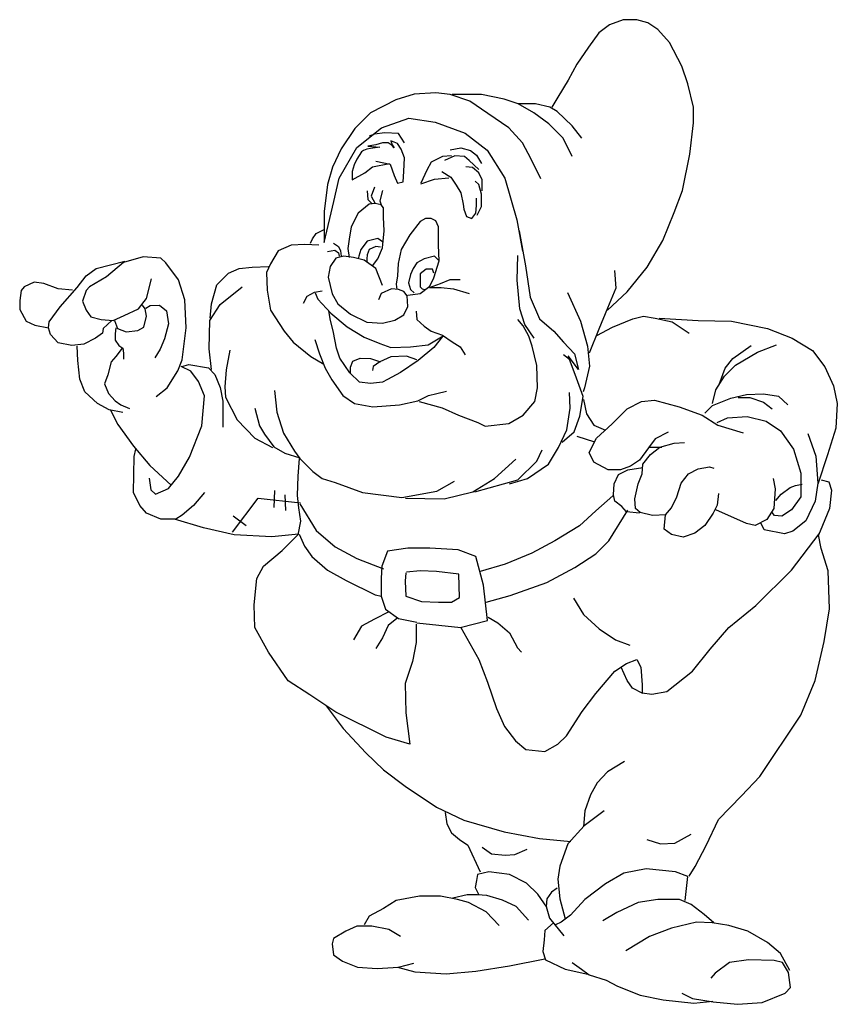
# Model space of a CAD drawing. Extents: x -15.4 to 12.2, y -9.6 to 7.7.
# Tile 2 of 6: x -10.4 to -4.3, y -8.6 to -1.2. Entities that reach past the tile are written whole.
import ezdxf

# ---------------------------------------------------------------- set-up
doc = ezdxf.new("R2010")
doc.units = 0

msp = doc.modelspace()

# ---------------------------------------------------------------- linework, layer by layer
at = {"color": 7, "linetype": 'CONTINUOUS'}
for p, q in [((-5.878303, -1.174814), (-5.982035, -1.214291)), ((-5.77457, -1.174814), (-5.878303, -1.174814)), ((-5.690596, -1.199487), (-5.77457, -1.174814)), ((-5.982035, -1.214291), (-6.06107, -1.273506)), ((-5.616501, -1.248833), (-5.690596, -1.199487)), ((-5.527587, -1.348502), (-5.616501, -1.248833)), ((-6.06107, -1.273506), (-6.140104, -1.382067)), ((-6.140104, -1.382067), (-6.229018, -1.510366)), ((-5.433733, -1.526147), (-5.527587, -1.348502)), ((-6.229018, -1.510366), (-6.293234, -1.633731)), ((-5.389277, -1.659381), (-5.433733, -1.526147)), ((-6.293234, -1.633731), (-6.372268, -1.76203)), ((-5.34482, -1.837026), (-5.389277, -1.659381)), ((-7.597303, -1.781768), (-7.78995, -1.88046)), ((-7.458993, -1.737357), (-7.597303, -1.781768)), ((-7.295984, -1.727488), (-7.458993, -1.737357)), ((-7.187312, -1.742292), (-7.295984, -1.727488)), ((-7.039122, -1.791638), (-7.187312, -1.742292)), ((-7.108277, -1.742292), (-7.172493, -1.742292)), ((-6.950208, -1.742292), (-7.108277, -1.742292)), ((-6.77732, -1.776834), (-6.950208, -1.742292)), ((-6.673587, -1.811376), (-6.77732, -1.776834)), ((-6.372268, -1.76203), (-6.416725, -1.836049)), ((-6.900812, -1.885395), (-7.039122, -1.791638)), ((-6.555036, -1.88046), (-6.673587, -1.811376)), ((-6.540217, -1.811376), (-6.668648, -1.811376)), ((-6.431544, -1.836049), (-6.540217, -1.811376)), ((-6.377208, -1.870591), (-6.431544, -1.836049)), ((-5.34482, -1.955456), (-5.34482, -1.837026)), ((-7.78995, -1.88046), (-7.908502, -1.99889)), ((-7.705976, -1.993956), (-7.49851, -1.919937)), ((-7.49851, -1.919937), (-7.300924, -1.949544)), ((-6.742743, -1.993956), (-6.900812, -1.885395)), ((-6.441424, -1.964348), (-6.555036, -1.88046)), ((-6.263596, -1.979152), (-6.377208, -1.870591)), ((-7.908502, -1.99889), (-8.012235, -2.151863)), ((-7.893683, -2.141993), (-7.705976, -1.993956)), ((-7.300924, -1.949544), (-7.0737, -2.033432)), ((-6.63901, -2.107451), (-6.742743, -1.993956)), ((-6.332751, -2.072909), (-6.441424, -1.964348)), ((-6.189501, -2.072909), (-6.263596, -1.979152)), ((-5.374458, -2.192316), (-5.34482, -1.955456)), ((-7.759332, -2.042275), (-7.798849, -2.057078)), ((-7.680298, -2.032405), (-7.759332, -2.042275)), ((-7.576565, -2.03734), (-7.680298, -2.032405)), ((-7.532108, -2.106424), (-7.576565, -2.03734)), ((-7.0737, -2.033432), (-6.905751, -2.161732)), ((-6.263596, -2.211078), (-6.332751, -2.072909)), ((-8.012235, -2.151863), (-8.07645, -2.290031)), ((-8.027054, -2.373919), (-7.893683, -2.141993)), ((-7.818608, -2.15577), (-7.843306, -2.165639)), ((-7.78897, -2.150835), (-7.818608, -2.15577)), ((-7.749453, -2.121228), (-7.808729, -2.131097)), ((-7.808729, -2.131097), (-7.719815, -2.140966)), ((-7.719815, -2.140966), (-7.78897, -2.150835)), ((-7.700056, -2.106424), (-7.749453, -2.121228)), ((-7.655599, -2.106424), (-7.700056, -2.106424)), ((-7.625961, -2.126163), (-7.655599, -2.106424)), ((-7.586444, -2.111359), (-7.635841, -2.09162)), ((-7.635841, -2.09162), (-7.625961, -2.121228)), ((-7.625961, -2.121228), (-7.611142, -2.145901)), ((-7.611142, -2.145901), (-7.625961, -2.126163)), ((-7.556806, -2.15577), (-7.586444, -2.111359)), ((-7.532108, -2.21992), (-7.556806, -2.15577)), ((-7.186332, -2.160705), (-7.107297, -2.145901)), ((-7.107297, -2.145901), (-7.033202, -2.165639)), ((-6.574794, -2.230816), (-6.63901, -2.107451)), ((-7.892703, -2.229789), (-7.912462, -2.2742)), ((-7.858125, -2.175508), (-7.892703, -2.229789)), ((-7.843306, -2.165639), (-7.858125, -2.175508)), ((-7.537048, -2.323546), (-7.532108, -2.21992)), ((-7.245608, -2.210051), (-7.329582, -2.254462)), ((-7.176453, -2.205116), (-7.245608, -2.210051)), ((-7.151754, -2.205116), (-7.230789, -2.239658)), ((-7.077659, -2.210051), (-7.151754, -2.205116)), ((-7.043082, -2.239658), (-7.077659, -2.210051)), ((-7.033202, -2.165639), (-6.988746, -2.200181)), ((-6.988746, -2.200181), (-6.949228, -2.264331)), ((-6.905751, -2.161732), (-6.772381, -2.373919)), ((-6.500699, -2.378854), (-6.574794, -2.230816)), ((-5.428794, -2.468653), (-5.374458, -2.192316)), ((-8.07645, -2.290031), (-8.115967, -2.423265)), ((-7.912462, -2.2742), (-7.927281, -2.323546)), ((-7.833427, -2.333415), (-7.774151, -2.289004)), ((-7.774151, -2.289004), (-7.64572, -2.264331)), ((-7.749453, -2.244593), (-7.64078, -2.269266)), ((-7.64078, -2.269266), (-7.611142, -2.353154)), ((-7.329582, -2.254462), (-7.36416, -2.313677)), ((-7.018383, -2.293939), (-7.06778, -2.289004)), ((-6.968987, -2.308742), (-7.043082, -2.239658)), ((-6.968987, -2.333415), (-7.018383, -2.293939)), ((-8.066571, -2.551564), (-8.027054, -2.373919)), ((-7.927281, -2.323546), (-7.927281, -2.387696)), ((-7.927281, -2.387696), (-7.833427, -2.333415)), ((-7.611142, -2.353154), (-7.586444, -2.412369)), ((-7.541987, -2.4025), (-7.537048, -2.323546)), ((-7.36416, -2.313677), (-7.408616, -2.412369)), ((-7.408616, -2.417303), (-7.304884, -2.382761)), ((-7.304884, -2.382761), (-7.196211, -2.372892)), ((-7.250547, -2.323546), (-7.181392, -2.367957)), ((-7.181392, -2.367957), (-7.141875, -2.427172)), ((-6.944289, -2.387696), (-6.968987, -2.333415)), ((-6.772381, -2.373919), (-6.683467, -2.689733)), ((-8.115967, -2.423265), (-8.140666, -2.625583)), ((-7.759332, -2.441976), (-7.78403, -2.51106)), ((-7.586444, -2.412369), (-7.541987, -2.4025)), ((-7.141875, -2.427172), (-7.107297, -2.486388)), ((-6.968987, -2.422238), (-6.998625, -2.397565)), ((-6.949228, -2.496257), (-6.968987, -2.422238)), ((-6.944289, -2.471584), (-6.944289, -2.387696)), ((-7.813668, -2.471584), (-7.808729, -2.535733)), ((-7.78403, -2.51106), (-7.754392, -2.565341)), ((-7.700056, -2.466649), (-7.719815, -2.545603)), ((-7.107297, -2.486388), (-7.087539, -2.570276)), ((-6.988746, -2.580145), (-6.988746, -2.525864)), ((-6.949228, -2.590014), (-6.949228, -2.496257)), ((-5.493009, -2.633937), (-5.428794, -2.468653)), ((-8.140666, -2.862443), (-8.066571, -2.551564)), ((-7.798849, -2.570276), (-7.882824, -2.63936)), ((-7.808729, -2.535733), (-7.779091, -2.565341)), ((-7.754392, -2.565341), (-7.798849, -2.570276)), ((-7.709936, -2.57521), (-7.754392, -2.565341)), ((-7.719815, -2.545603), (-7.709936, -2.57521)), ((-7.690177, -2.599883), (-7.709936, -2.57521)), ((-7.690177, -2.668967), (-7.690177, -2.599883)), ((-7.087539, -2.570276), (-7.082599, -2.609752)), ((-6.993685, -2.63936), (-6.988746, -2.580145)), ((-6.983806, -2.654164), (-6.949228, -2.590014)), ((-8.140666, -2.625583), (-8.140666, -2.753882)), ((-7.882824, -2.63936), (-7.93716, -2.742986)), ((-7.685237, -2.772594), (-7.690177, -2.668967)), ((-7.374039, -2.678837), (-7.413556, -2.703509)), ((-7.329582, -2.678837), (-7.374039, -2.678837)), ((-7.295004, -2.698575), (-7.329582, -2.678837)), ((-7.082599, -2.609752), (-7.06284, -2.664033)), ((-7.06284, -2.664033), (-7.023323, -2.678837)), ((-7.023323, -2.678837), (-6.993685, -2.63936)), ((-5.576984, -2.846124), (-5.493009, -2.633937)), ((-8.140666, -2.753882), (-8.140666, -2.862443)), ((-7.93716, -2.742986), (-7.951979, -2.836743)), ((-7.413556, -2.703509), (-7.492591, -2.802201)), ((-7.275246, -2.742986), (-7.295004, -2.698575)), ((-7.275246, -2.881155), (-7.275246, -2.742986)), ((-6.683467, -2.689733), (-6.63901, -2.926593)), ((-8.22958, -2.832836), (-8.199942, -2.793359)), ((-8.199942, -2.793359), (-8.140666, -2.763752)), ((-7.734634, -2.831809), (-7.813668, -2.851547)), ((-7.700056, -2.856482), (-7.734634, -2.831809)), ((-7.700056, -2.900893), (-7.685237, -2.772594)), ((-7.492591, -2.802201), (-7.556806, -2.915697)), ((-6.665178, -2.772106), (-6.615782, -3.038573)), ((-8.389119, -2.880667), (-8.487912, -2.925078)), ((-8.285386, -2.875732), (-8.389119, -2.880667)), ((-8.181653, -2.880667), (-8.285386, -2.875732)), ((-8.244399, -2.867378), (-8.22958, -2.832836)), ((-8.070531, -2.866351), (-8.031013, -2.891024)), ((-8.031013, -2.891024), (-8.016194, -2.925566)), ((-7.951979, -2.836743), (-7.961858, -2.905828)), ((-7.961858, -2.905828), (-7.951979, -2.974912)), ((-7.813668, -2.851547), (-7.863065, -2.915697)), ((-7.749453, -2.891024), (-7.798849, -2.915697)), ((-7.714875, -2.895958), (-7.749453, -2.891024)), ((-7.734634, -2.984781), (-7.700056, -2.900893)), ((-7.270306, -2.999585), (-7.275246, -2.881155)), ((-5.695535, -3.048443), (-5.576984, -2.846124)), ((-9.510421, -2.969489), (-9.658611, -3.0139)), ((-9.37705, -2.979358), (-9.510421, -2.969489)), ((-9.337533, -3.014877), (-9.37705, -2.979358)), ((-8.487912, -2.925078), (-8.547188, -3.02377)), ((-8.114987, -2.930501), (-8.060651, -2.920631)), ((-8.050772, -2.979846), (-8.095229, -3.043996)), ((-8.060651, -2.920631), (-8.031013, -2.94037)), ((-7.991496, -2.965043), (-8.050772, -2.979846)), ((-8.031013, -2.94037), (-8.026074, -2.965043)), ((-8.016194, -2.925566), (-8.011255, -2.965043)), ((-7.917401, -2.974912), (-7.991496, -2.965043)), ((-7.838367, -2.99465), (-7.917401, -2.974912)), ((-7.877884, -2.965043), (-7.882824, -2.984781)), ((-7.863065, -2.915697), (-7.877884, -2.965043)), ((-7.813668, -2.955174), (-7.818608, -2.984781)), ((-7.798849, -2.915697), (-7.813668, -2.955174)), ((-7.556806, -2.915697), (-7.581504, -3.019323)), ((-7.304884, -2.965043), (-7.383918, -2.984781)), ((-7.275246, -2.99465), (-7.304884, -2.965043)), ((-6.679997, -3.147134), (-6.675058, -2.95962)), ((-9.866076, -3.058312), (-9.648731, -3.004031)), ((-9.658611, -3.0139), (-9.787042, -3.122461)), ((-9.24368, -3.143177), (-9.337533, -3.014877)), ((-8.784291, -3.058312), (-8.685498, -3.048443)), ((-8.685498, -3.048443), (-8.562007, -3.043508)), ((-8.547188, -3.02377), (-8.576826, -3.087919)), ((-8.095229, -3.043996), (-8.110048, -3.12295)), ((-7.749453, -3.0588), (-7.838367, -2.99465)), ((-7.818608, -2.984781), (-7.818608, -3.009454)), ((-7.774151, -3.039062), (-7.734634, -2.984781)), ((-7.581504, -3.019323), (-7.586444, -3.11308)), ((-7.438254, -3.014389), (-7.467892, -3.0588)), ((-7.383918, -2.984781), (-7.438254, -3.014389)), ((-7.309823, -3.127884), (-7.270306, -2.999585)), ((-6.615782, -3.038573), (-6.581204, -3.275434)), ((-5.848665, -3.235957), (-5.695535, -3.048443)), ((-10.009326, -3.201415), (-9.940171, -3.112592)), ((-9.940171, -3.112592), (-9.866076, -3.058312)), ((-9.787042, -3.122461), (-9.915473, -3.19648)), ((-8.95224, -3.181676), (-8.863326, -3.092854)), ((-8.863326, -3.092854), (-8.784291, -3.058312)), ((-8.576826, -3.087919), (-8.571886, -3.221153)), ((-8.110048, -3.12295), (-8.08041, -3.251249)), ((-7.700056, -3.187099), (-7.749453, -3.0588)), ((-7.586444, -3.11308), (-7.596323, -3.17723)), ((-7.487651, -3.103211), (-7.50247, -3.167361)), ((-7.467892, -3.0588), (-7.487651, -3.103211)), ((-7.369099, -3.063734), (-7.413556, -3.098277)), ((-7.413556, -3.098277), (-7.413556, -3.152557)), ((-7.319703, -3.063734), (-7.369099, -3.063734)), ((-7.339461, -3.192034), (-7.309823, -3.127884)), ((-7.309823, -3.093342), (-7.319703, -3.063734)), ((-5.942518, -3.073115), (-5.932639, -3.206349)), ((-10.409439, -3.19648), (-10.434137, -3.226088)), ((-10.335344, -3.161938), (-10.409439, -3.19648)), ((-10.261249, -3.171807), (-10.335344, -3.161938)), ((-10.152577, -3.211284), (-10.261249, -3.171807)), ((-10.137758, -3.349452), (-10.009326, -3.201415)), ((-9.915473, -3.19648), (-9.940171, -3.226088)), ((-9.485723, -3.285303), (-9.446206, -3.137265)), ((-9.194283, -3.296149), (-9.24368, -3.143177)), ((-8.991757, -3.32478), (-8.95224, -3.181676)), ((-8.927541, -3.329714), (-8.759593, -3.19648)), ((-7.596323, -3.17723), (-7.591384, -3.216707)), ((-7.50247, -3.167361), (-7.487651, -3.216707)), ((-7.413556, -3.152557), (-7.413556, -3.196968)), ((-7.413556, -3.246314), (-7.339461, -3.192034)), ((-7.413556, -3.196968), (-7.398737, -3.211772)), ((-7.344401, -3.201903), (-7.260427, -3.172295)), ((-7.339461, -3.201903), (-7.255487, -3.201903)), ((-7.260427, -3.172295), (-7.186332, -3.142688)), ((-7.255487, -3.201903), (-7.161634, -3.211772)), ((-7.186332, -3.142688), (-7.112237, -3.142688)), ((-6.660239, -3.364256), (-6.679997, -3.147134)), ((-10.434137, -3.226088), (-10.444016, -3.300107)), ((-10.043904, -3.221153), (-10.152577, -3.211284)), ((-9.940171, -3.226088), (-9.969809, -3.305041)), ((-8.571886, -3.221153), (-8.547188, -3.374125)), ((-8.297755, -3.32131), (-8.268117, -3.26703)), ((-8.268117, -3.26703), (-8.213781, -3.237422)), ((-8.213781, -3.237422), (-8.154505, -3.227553)), ((-8.208841, -3.242357), (-8.189082, -3.291703)), ((-8.08041, -3.251249), (-8.035953, -3.325268)), ((-7.709936, -3.246314), (-7.729694, -3.29566)), ((-7.630901, -3.211772), (-7.709936, -3.246314)), ((-7.576565, -3.216707), (-7.630901, -3.211772)), ((-7.537048, -3.23151), (-7.576565, -3.216707)), ((-7.512349, -3.266053), (-7.537048, -3.23151)), ((-7.50741, -3.345006), (-7.512349, -3.266053)), ((-7.50741, -3.261118), (-7.413556, -3.246314)), ((-7.487651, -3.216707), (-7.458013, -3.24138)), ((-7.398737, -3.211772), (-7.378978, -3.216707)), ((-7.161634, -3.211772), (-7.043082, -3.246314)), ((-6.581204, -3.275434), (-6.512049, -3.438275)), ((-6.299644, -3.240892), (-6.20085, -3.458013)), ((-5.932639, -3.206349), (-5.996854, -3.359322)), ((-5.996854, -3.374125), (-5.848665, -3.235957)), ((-10.444016, -3.300107), (-10.444016, -3.369191)), ((-10.221732, -3.462948), (-10.137758, -3.349452)), ((-9.969809, -3.305041), (-9.940171, -3.374125)), ((-9.544999, -3.364256), (-9.485723, -3.285303)), ((-9.495602, -3.364256), (-9.515361, -3.334649)), ((-9.490662, -3.359322), (-9.456085, -3.339583)), ((-9.456085, -3.339583), (-9.38693, -3.334649)), ((-9.38693, -3.334649), (-9.332593, -3.37906)), ((-9.184404, -3.508336), (-9.194283, -3.296149)), ((-9.006576, -3.453079), (-8.927541, -3.329714)), ((-9.001636, -3.433341), (-8.991757, -3.32478)), ((-8.189082, -3.291703), (-8.090289, -3.395329)), ((-8.035953, -3.325268), (-7.942099, -3.404221)), ((-7.537048, -3.409156), (-7.50741, -3.345006)), ((-10.444016, -3.369191), (-10.39462, -3.458013)), ((-9.940171, -3.374125), (-9.905594, -3.423471)), ((-9.905594, -3.423471), (-9.826559, -3.44321)), ((-9.737645, -3.453079), (-9.653671, -3.413602)), ((-9.653671, -3.413602), (-9.544999, -3.364256)), ((-9.505481, -3.502425), (-9.485723, -3.418537)), ((-9.485723, -3.418537), (-9.495602, -3.364256)), ((-9.332593, -3.37906), (-9.317774, -3.477752)), ((-8.547188, -3.374125), (-8.443455, -3.532032)), ((-8.095229, -3.43974), (-8.105108, -3.375591)), ((-8.090289, -3.395329), (-7.966798, -3.498955)), ((-7.942099, -3.404221), (-7.818608, -3.463436)), ((-7.606203, -3.448632), (-7.537048, -3.409156)), ((-7.443194, -3.380525), (-7.438254, -3.444675)), ((-6.620721, -3.482686), (-6.660239, -3.364256)), ((-5.996854, -3.359322), (-6.06107, -3.517228)), ((-5.804208, -3.438275), (-5.725173, -3.418537)), ((-5.725173, -3.418537), (-5.636259, -3.43334)), ((-10.39462, -3.458013), (-10.330404, -3.487621)), ((-10.330404, -3.487621), (-10.226671, -3.507359)), ((-10.226671, -3.507359), (-10.221732, -3.462948)), ((-9.826559, -3.44321), (-9.737645, -3.453079)), ((-9.747525, -3.453079), (-9.81174, -3.512294)), ((-9.727766, -3.453079), (-9.703068, -3.512294)), ((-9.549938, -3.527098), (-9.505481, -3.502425)), ((-9.317774, -3.477752), (-9.347412, -3.591247)), ((-9.011516, -3.665266), (-9.006576, -3.453079)), ((-8.070531, -3.543367), (-8.095229, -3.43974)), ((-7.966798, -3.498955), (-7.838367, -3.577909)), ((-7.818608, -3.463436), (-7.700056, -3.473305)), ((-7.700056, -3.473305), (-7.606203, -3.448632)), ((-7.438254, -3.444675), (-7.383918, -3.494021)), ((-7.383918, -3.494021), (-7.329582, -3.533497)), ((-6.63554, -3.492556), (-6.675058, -3.44321)), ((-6.591083, -3.571509), (-6.63554, -3.492556)), ((-6.551566, -3.586313), (-6.620721, -3.482686)), ((-6.512049, -3.438275), (-6.403376, -3.532032)), ((-6.20085, -3.458013), (-6.146514, -3.645528)), ((-6.075889, -3.566574), (-5.957337, -3.502425)), ((-5.957337, -3.502425), (-5.804208, -3.438275)), ((-5.636259, -3.43334), (-5.507828, -3.462948)), ((-5.606621, -3.43334), (-5.310242, -3.453079)), ((-5.507828, -3.462948), (-5.379397, -3.546836)), ((-5.310242, -3.453079), (-5.058319, -3.458013)), ((-5.058319, -3.458013), (-4.786638, -3.512294)), ((-10.211852, -3.556705), (-10.226671, -3.507359)), ((-10.152577, -3.620855), (-10.211852, -3.556705)), ((-9.81668, -3.546836), (-9.871016, -3.586313)), ((-9.81174, -3.512294), (-9.81668, -3.546836)), ((-9.717887, -3.507359), (-9.722826, -3.551771)), ((-9.722826, -3.551771), (-9.722826, -3.601117)), ((-9.703068, -3.512294), (-9.638852, -3.536967)), ((-9.638852, -3.536967), (-9.549938, -3.527098)), ((-9.214042, -3.750131), (-9.184404, -3.508336)), ((-8.443455, -3.532032), (-8.3743, -3.61592)), ((-8.045832, -3.661797), (-8.070531, -3.543367)), ((-7.35428, -3.637124), (-7.240668, -3.56804)), ((-7.329582, -3.533497), (-7.245608, -3.563105)), ((-7.245608, -3.572974), (-7.309823, -3.656862)), ((-7.245608, -3.563105), (-7.171513, -3.612451)), ((-6.566385, -3.645528), (-6.591083, -3.571509)), ((-6.403376, -3.532032), (-6.329282, -3.61592)), ((-6.06107, -3.517228), (-6.135165, -3.699808)), ((-4.786638, -3.512294), (-4.598931, -3.586313)), ((-10.048844, -3.640593), (-10.152577, -3.620855)), ((-9.95993, -3.630724), (-10.048844, -3.640593)), ((-10.004387, -3.754089), (-10.009326, -3.645528)), ((-9.871016, -3.586313), (-9.95993, -3.630724)), ((-9.722826, -3.601117), (-9.693188, -3.640593)), ((-9.693188, -3.640593), (-9.66355, -3.660332)), ((-9.347412, -3.591247), (-9.38199, -3.670201)), ((-8.3743, -3.61592), (-8.240929, -3.724481)), ((-8.211291, -3.596182), (-8.176713, -3.704743)), ((-7.838367, -3.577909), (-7.719815, -3.627255)), ((-7.719815, -3.627255), (-7.635841, -3.656862)), ((-7.635841, -3.656862), (-7.487651, -3.651928)), ((-7.487651, -3.651928), (-7.35428, -3.637124)), ((-7.171513, -3.612451), (-7.112237, -3.651928)), ((-7.112237, -3.651928), (-7.07272, -3.711143)), ((-6.531808, -3.793565), (-6.566385, -3.645528)), ((-6.329282, -3.61592), (-6.245307, -3.704743)), ((-6.146514, -3.645528), (-6.131695, -3.7985)), ((-5.04795, -3.739773), (-4.90964, -3.641081)), ((-4.860243, -3.690427), (-4.716993, -3.636147)), ((-4.598931, -3.586313), (-4.445802, -3.68007)), ((-9.717887, -3.724481), (-9.752464, -3.763958)), ((-9.66849, -3.660332), (-9.717887, -3.724481)), ((-9.66355, -3.660332), (-9.658611, -3.699808)), ((-9.658611, -3.699808), (-9.658611, -3.74422)), ((-9.38199, -3.670201), (-9.421507, -3.73435)), ((-8.991757, -3.823173), (-9.011516, -3.665266)), ((-8.852957, -3.677089), (-8.882595, -3.825127)), ((-8.240929, -3.724481), (-8.142136, -3.783696)), ((-8.176713, -3.704743), (-8.132257, -3.813304)), ((-8.021134, -3.735816), (-8.045832, -3.661797)), ((-7.635841, -3.725946), (-7.719815, -3.765423)), ((-7.517289, -3.721012), (-7.635841, -3.725946)), ((-7.438254, -3.750619), (-7.517289, -3.721012)), ((-7.309823, -3.656862), (-7.428375, -3.755554)), ((-6.284335, -3.746174), (-6.328792, -3.711631)), ((-6.215669, -3.823173), (-6.294704, -3.719547)), ((-6.245307, -3.704743), (-6.215669, -3.823173)), ((-5.028192, -3.789119), (-4.860243, -3.690427)), ((-4.445802, -3.68007), (-4.351948, -3.803434)), ((-9.989568, -3.897192), (-10.004387, -3.754089)), ((-9.752464, -3.763958), (-9.777163, -3.86265)), ((-9.248619, -3.834019), (-9.214042, -3.750131)), ((-9.149336, -3.834996), (-9.223431, -3.800454)), ((-9.218491, -3.800454), (-9.164155, -3.78565)), ((-9.164155, -3.78565), (-9.015965, -3.810323)), ((-7.947039, -3.849311), (-8.021134, -3.735816)), ((-7.942099, -3.8049), (-7.922341, -3.760489)), ((-7.922341, -3.760489), (-7.868005, -3.735816)), ((-7.868005, -3.735816), (-7.78897, -3.74075)), ((-7.78897, -3.74075), (-7.714875, -3.765423)), ((-7.769211, -3.799965), (-7.774151, -3.829573)), ((-7.719815, -3.765423), (-7.769211, -3.799965)), ((-7.428375, -3.755554), (-7.561746, -3.844377)), ((-6.526868, -3.961342), (-6.531808, -3.793565)), ((-6.239878, -3.859669), (-6.284335, -3.746174)), ((-6.131695, -3.7985), (-6.171212, -3.961342)), ((-5.112166, -3.873007), (-5.028192, -3.789119)), ((-5.107226, -3.813792), (-5.04795, -3.739773)), ((-9.777163, -3.86265), (-9.801861, -3.931734)), ((-9.327654, -3.962318), (-9.248619, -3.834019)), ((-9.09006, -3.91395), (-9.149336, -3.834996)), ((-9.015965, -3.810323), (-8.966569, -3.859669)), ((-8.966569, -3.859669), (-8.927051, -3.958361)), ((-8.882595, -3.825127), (-8.892474, -3.953426)), ((-8.132257, -3.813304), (-8.08286, -3.902126)), ((-7.872944, -3.918395), (-7.947039, -3.849311)), ((-7.942099, -3.849311), (-7.942099, -3.8049)), ((-7.561746, -3.844377), (-7.660539, -3.898657)), ((-6.180602, -4.027445), (-6.239878, -3.859669)), ((-5.176381, -3.976634), (-5.112166, -3.873007)), ((-5.151683, -3.937157), (-5.107226, -3.813792)), ((-4.351948, -3.803434), (-4.287243, -3.947026)), ((-9.950051, -3.990949), (-9.989568, -3.897192)), ((-9.801861, -3.931734), (-9.772223, -4.005753)), ((-9.045603, -4.022511), (-9.09006, -3.91395)), ((-8.08286, -3.902126), (-7.998886, -4.020557)), ((-7.78897, -3.928265), (-7.872944, -3.918395)), ((-7.700056, -3.918395), (-7.78897, -3.928265)), ((-7.660539, -3.898657), (-7.700056, -3.918395)), ((-4.287243, -3.947026), (-4.257605, -4.08026)), ((-9.856197, -4.079772), (-9.950051, -3.990949)), ((-9.772223, -4.005753), (-9.722826, -4.060033)), ((-9.411628, -4.026468), (-9.327654, -3.962318)), ((-9.065362, -4.249502), (-9.045603, -4.022511)), ((-8.927051, -3.958361), (-8.907293, -4.061987)), ((-8.892474, -3.953426), (-8.887534, -4.03238)), ((-8.51706, -3.983034), (-8.497301, -4.145875)), ((-7.998886, -4.020557), (-7.909972, -4.079772)), ((-7.430825, -4.060033), (-7.351791, -4.020557)), ((-7.351791, -4.020557), (-7.287575, -4.005753)), ((-7.287575, -4.005753), (-7.21348, -3.986014)), ((-6.546627, -4.064968), (-6.526868, -3.961342)), ((-6.279395, -4.116268), (-6.284335, -3.997838)), ((-6.171212, -3.961342), (-6.181092, -3.990949)), ((-5.20108, -4.08026), (-5.176381, -3.976634)), ((-5.062769, -4.040783), (-4.944217, -4.011176)), ((-4.944217, -4.011176), (-4.815786, -4.006241)), ((-4.815786, -4.006241), (-4.702174, -4.025979)), ((-9.767283, -4.129118), (-9.856197, -4.079772)), ((-9.722826, -4.060033), (-9.678369, -4.089641)), ((-9.678369, -4.089641), (-9.614154, -4.119248)), ((-8.907293, -4.061987), (-8.907293, -4.259371)), ((-8.887534, -4.03238), (-8.79862, -4.20509)), ((-7.909972, -4.079772), (-7.771662, -4.104445)), ((-7.771662, -4.104445), (-7.569136, -4.089641)), ((-7.569136, -4.089641), (-7.430825, -4.060033)), ((-7.420946, -4.064968), (-7.248058, -4.114314)), ((-6.63554, -4.168594), (-6.546627, -4.064968)), ((-6.2053, -4.175483), (-6.180602, -4.027445)), ((-6.179132, -4.050652), (-6.154433, -4.159213)), ((-5.848175, -4.119737), (-5.739502, -4.065456)), ((-5.739502, -4.065456), (-5.640709, -4.055587)), ((-5.640709, -4.055587), (-5.453002, -4.104933)), ((-5.260355, -4.154279), (-5.20108, -4.095064)), ((-5.20108, -4.095064), (-5.062769, -4.040783)), ((-5.008433, -4.035849), (-4.919519, -4.035849)), ((-4.919519, -4.035849), (-4.815786, -4.070391)), ((-4.815786, -4.070391), (-4.751571, -4.119737)), ((-4.702174, -4.025979), (-4.633019, -4.090129)), ((-4.257605, -4.08026), (-4.267484, -4.267774)), ((-9.66355, -4.148856), (-9.767283, -4.129118)), ((-9.756914, -4.131071), (-9.702578, -4.239632)), ((-8.66525, -4.116268), (-8.630672, -4.249502)), ((-8.497301, -4.145875), (-8.447905, -4.303782)), ((-7.248058, -4.114314), (-7.124566, -4.168594)), ((-7.124566, -4.168594), (-6.976377, -4.222875)), ((-6.744213, -4.232744), (-6.63554, -4.168594)), ((-6.304093, -4.279109), (-6.279395, -4.116268)), ((-6.154433, -4.159213), (-6.100097, -4.243101)), ((-5.961787, -4.233232), (-5.848175, -4.119737)), ((-5.453002, -4.104933), (-5.280114, -4.169083)), ((-5.280114, -4.169083), (-5.161562, -4.243101)), ((-9.702578, -4.239632), (-9.584026, -4.402474)), ((-8.79862, -4.20509), (-8.66525, -4.343259)), ((-6.976377, -4.222875), (-6.92204, -4.252482)), ((-6.92204, -4.252482), (-6.744213, -4.232744)), ((-6.249757, -4.293913), (-6.2053, -4.175483)), ((-6.100097, -4.243101), (-6.011183, -4.282578)), ((-6.080339, -4.341793), (-5.961787, -4.233232)), ((-5.166502, -4.223363), (-5.087467, -4.188821)), ((-5.161562, -4.243101), (-4.968916, -4.302316)), ((-5.087467, -4.188821), (-4.939278, -4.178952)), ((-4.939278, -4.178952), (-4.796028, -4.213494)), ((-4.796028, -4.213494), (-4.687355, -4.287513)), ((-9.159215, -4.486362), (-9.065362, -4.249502)), ((-8.630672, -4.249502), (-8.591155, -4.313651)), ((-8.591155, -4.313651), (-8.521999, -4.407408)), ((-8.447905, -4.303782), (-8.36393, -4.441951)), ((-6.368309, -4.412343), (-6.304093, -4.279109)), ((-6.338671, -4.372866), (-6.249757, -4.293913)), ((-5.536976, -4.297382), (-5.635769, -4.346728)), ((-4.687355, -4.287513), (-4.588562, -4.425681)), ((-4.479889, -4.307251), (-4.420614, -4.479962)), ((-4.267484, -4.267774), (-4.3317, -4.470092)), ((-8.66525, -4.343259), (-8.531879, -4.412343)), ((-6.228528, -4.326989), (-6.095158, -4.371401)), ((-6.134675, -4.450354), (-6.080339, -4.341793)), ((-5.635769, -4.346728), (-5.685166, -4.415812)), ((-5.601192, -4.410877), (-5.492519, -4.38127)), ((-5.492519, -4.38127), (-5.413485, -4.376335)), ((-9.584026, -4.402474), (-9.460534, -4.550512)), ((-9.579086, -4.481427), (-9.564267, -4.427147)), ((-8.521999, -4.407408), (-8.438025, -4.456754)), ((-8.438025, -4.456754), (-8.324413, -4.491296)), ((-8.36393, -4.441951), (-8.324413, -4.496231)), ((-6.531317, -4.515969), (-6.4918, -4.432081)), ((-6.442404, -4.540642), (-6.368309, -4.412343)), ((-6.100097, -4.524373), (-6.134675, -4.450354)), ((-5.685166, -4.415812), (-5.754321, -4.509569)), ((-5.729623, -4.539177), (-5.670347, -4.465158)), ((-5.680226, -4.410877), (-5.586373, -4.410877)), ((-5.670347, -4.465158), (-5.601192, -4.410877)), ((-4.588562, -4.425681), (-4.534226, -4.608261)), ((-4.3317, -4.470092), (-4.405795, -4.692149)), ((-9.584026, -4.75283), (-9.579086, -4.481427)), ((-9.243189, -4.629465), (-9.159215, -4.486362)), ((-8.329353, -4.496231), (-8.339232, -4.629465)), ((-8.324413, -4.496231), (-8.22562, -4.594923)), ((-6.852395, -4.649203), (-6.689387, -4.501166)), ((-6.674568, -4.659072), (-6.531317, -4.515969)), ((-6.600473, -4.649203), (-6.442404, -4.540642)), ((-5.991425, -4.583588), (-6.100097, -4.524373)), ((-5.754321, -4.509569), (-5.823476, -4.55398)), ((-5.734563, -4.613196), (-5.729623, -4.539177)), ((-4.420614, -4.479962), (-4.405795, -4.68228)), ((-9.460534, -4.550512), (-9.297526, -4.698549)), ((-8.22562, -4.594923), (-8.156465, -4.649203)), ((-5.897571, -4.583588), (-5.991425, -4.583588)), ((-5.946968, -4.687214), (-5.91239, -4.61813)), ((-5.91239, -4.61813), (-5.843235, -4.583588)), ((-5.823476, -4.55398), (-5.897571, -4.583588)), ((-5.843235, -4.583588), (-5.729623, -4.56385)), ((-5.7642, -4.687214), (-5.734563, -4.613196)), ((-5.438183, -4.68228), (-5.383847, -4.613196)), ((-5.383847, -4.613196), (-5.309752, -4.573719)), ((-5.309752, -4.573719), (-5.225778, -4.558915)), ((-5.225778, -4.558915), (-5.1912, -4.568784)), ((-4.534226, -4.608261), (-4.534226, -4.785906)), ((-9.465474, -4.644269), (-9.450655, -4.733091)), ((-9.317284, -4.723222), (-9.243189, -4.629465)), ((-8.339232, -4.629465), (-8.344172, -4.777503)), ((-8.156465, -4.649203), (-8.057672, -4.678811)), ((-8.057672, -4.678811), (-7.850206, -4.75283)), ((-7.287085, -4.742961), (-7.153714, -4.668942)), ((-7.015404, -4.747895), (-6.852395, -4.649203)), ((-7.000585, -4.747895), (-6.674568, -4.659072)), ((-6.738783, -4.68868), (-6.600473, -4.649203)), ((-5.951907, -4.771102), (-5.946968, -4.687214)), ((-5.788899, -4.80071), (-5.7642, -4.687214)), ((-5.472761, -4.785906), (-5.438183, -4.68228)), ((-4.741691, -4.647738), (-4.726872, -4.726691)), ((-4.573743, -4.702018), (-4.524346, -4.692149)), ((-4.405795, -4.68228), (-4.425553, -4.820448)), ((-4.380606, -4.658584), (-4.32133, -4.673387)), ((-4.32133, -4.673387), (-4.301572, -4.737537)), ((-9.534629, -4.851521), (-9.584026, -4.75283)), ((-9.450655, -4.733091), (-9.416078, -4.767633)), ((-9.416078, -4.767633), (-9.317284, -4.723222)), ((-9.045603, -4.75283), (-9.129577, -4.851521)), ((-8.51706, -4.738026), (-8.521999, -4.866325)), ((-7.850206, -4.75283), (-7.553827, -4.792306)), ((-7.553827, -4.792306), (-7.287085, -4.742961)), ((-7.232749, -4.802176), (-7.015404, -4.747895)), ((-5.156623, -4.761233), (-5.166502, -4.850056)), ((-4.726872, -4.726691), (-4.736752, -4.874729)), ((-4.721933, -4.815514), (-4.682415, -4.766168)), ((-4.682415, -4.766168), (-4.61326, -4.716822)), ((-4.61326, -4.716822), (-4.573743, -4.702018)), ((-4.301572, -4.737537), (-4.316391, -4.875706)), ((-8.833198, -5.05384), (-8.640551, -4.797241)), ((-8.640551, -4.797241), (-8.319474, -4.831783)), ((-8.438025, -4.772568), (-8.433086, -4.890998)), ((-8.344172, -4.777503), (-8.334293, -4.87126)), ((-8.323433, -4.838672), (-8.199942, -5.04099)), ((-7.524189, -4.797241), (-7.232749, -4.802176)), ((-5.956357, -4.779457), (-6.084788, -4.892952)), ((-5.942028, -4.820448), (-5.951907, -4.771102)), ((-5.887692, -4.859925), (-5.942028, -4.820448)), ((-5.783959, -4.874729), (-5.788899, -4.80071)), ((-5.512278, -4.869794), (-5.472761, -4.785906)), ((-4.534226, -4.785906), (-4.603381, -4.884598)), ((-4.425553, -4.820448), (-4.494708, -4.968486)), ((-9.485233, -4.910737), (-9.534629, -4.851521)), ((-9.37656, -4.955148), (-9.485233, -4.910737)), ((-9.129577, -4.851521), (-9.213552, -4.92554)), ((-8.334293, -4.87126), (-8.319474, -4.969952)), ((-6.084788, -4.892952), (-6.20828, -5.006448)), ((-5.985995, -5.119943), (-5.842745, -4.888018)), ((-5.853114, -4.899402), (-5.887692, -4.859925)), ((-5.754321, -4.909271), (-5.853114, -4.899402)), ((-5.749382, -4.904336), (-5.783959, -4.874729)), ((-5.655528, -4.929009), (-5.749382, -4.904336)), ((-5.556735, -4.924075), (-5.512278, -4.869794)), ((-5.19614, -4.909271), (-5.260355, -5.003028)), ((-5.166502, -4.850056), (-5.19614, -4.909271)), ((-4.944217, -4.988224), (-5.176381, -4.884598)), ((-4.736752, -4.874729), (-4.791088, -4.958617)), ((-4.731812, -4.929009), (-4.751571, -4.904336)), ((-4.603381, -4.884598), (-4.677476, -4.933944)), ((-4.316391, -4.875706), (-4.370727, -5.004005)), ((-9.262948, -4.955148), (-9.37656, -4.955148)), ((-9.054502, -5.021252), (-9.271847, -4.957102)), ((-9.213552, -4.92554), (-9.262948, -4.955148)), ((-8.828258, -4.930475), (-8.729465, -5.004494)), ((-8.319474, -4.969952), (-8.339232, -5.073578)), ((-5.551795, -4.924075), (-5.655528, -4.929009)), ((-5.566614, -5.032636), (-5.556735, -4.924075)), ((-4.880002, -5.003028), (-4.944217, -4.988224)), ((-4.791088, -4.958617), (-4.880002, -5.003028)), ((-4.810847, -5.03757), (-4.835545, -4.98329)), ((-4.677476, -4.933944), (-4.731812, -4.929009)), ((-4.494708, -4.968486), (-4.593502, -5.047439)), ((-8.822339, -5.075532), (-9.054502, -5.021252)), ((-8.199942, -5.04099), (-8.056692, -5.164355)), ((-6.20828, -5.006448), (-6.395987, -5.119943)), ((-5.512278, -5.072112), (-5.566614, -5.032636)), ((-5.33445, -5.062243), (-5.423364, -5.091851)), ((-5.260355, -5.003028), (-5.33445, -5.062243)), ((-4.657717, -5.067178), (-4.810847, -5.03757)), ((-4.593502, -5.047439), (-4.657717, -5.067178)), ((-4.602891, -5.342), (-4.395425, -5.065663)), ((-4.370727, -5.004005), (-4.400365, -5.078024)), ((-8.535838, -5.090336), (-8.822339, -5.075532)), ((-8.333312, -5.070597), (-8.535838, -5.090336)), ((-8.456804, -5.193962), (-8.333312, -5.070597)), ((-8.328373, -5.070597), (-8.288856, -5.15942)), ((-6.395987, -5.119943), (-6.568875, -5.2137)), ((-6.084788, -5.218635), (-5.985995, -5.119943)), ((-5.423364, -5.091851), (-5.512278, -5.072112)), ((-4.380606, -5.179158), (-4.400365, -5.075532)), ((-8.600054, -5.312392), (-8.456804, -5.193962)), ((-8.288856, -5.15942), (-8.234519, -5.238373)), ((-8.056692, -5.164355), (-7.893683, -5.253177)), ((-7.660539, -5.198897), (-7.704996, -5.312392)), ((-7.50741, -5.174224), (-7.660539, -5.198897)), ((-7.339461, -5.174224), (-7.50741, -5.174224)), ((-7.127056, -5.189028), (-7.339461, -5.174224)), ((-6.993685, -5.238373), (-7.127056, -5.189028)), ((-6.568875, -5.2137), (-6.771401, -5.297589)), ((-4.32627, -5.346934), (-4.380606, -5.179158)), ((-8.234519, -5.238373), (-8.115967, -5.342)), ((-7.893683, -5.253177), (-7.691157, -5.332131)), ((-6.934409, -5.455495), (-6.993685, -5.238373)), ((-6.242857, -5.322261), (-6.084788, -5.218635)), ((-8.649451, -5.406149), (-8.600054, -5.312392)), ((-8.115967, -5.342), (-7.972717, -5.420953)), ((-7.704996, -5.312392), (-7.709936, -5.406149)), ((-7.522229, -5.361738), (-7.527168, -5.425888)), ((-7.413556, -5.346934), (-7.517289, -5.356804)), ((-7.290065, -5.351869), (-7.413556, -5.346934)), ((-7.122116, -5.371607), (-7.290065, -5.351869)), ((-6.771401, -5.297589), (-6.959108, -5.351869)), ((-6.455263, -5.435757), (-6.242857, -5.322261)), ((-4.874572, -5.608468), (-4.602891, -5.342)), ((-4.316391, -5.635094), (-4.32627, -5.346934)), ((-8.669209, -5.603533), (-8.649451, -5.406149)), ((-7.972717, -5.420953), (-7.755373, -5.529514)), ((-7.709936, -5.406149), (-7.709936, -5.539383)), ((-7.527168, -5.425888), (-7.522229, -5.539383)), ((-7.117177, -5.549253), (-7.122116, -5.371607)), ((-6.731883, -5.534449), (-6.455263, -5.435757)), ((-6.904771, -5.721963), (-6.934409, -5.455495)), ((-7.755373, -5.529514), (-7.705976, -5.539383)), ((-7.709936, -5.539383), (-7.675358, -5.638075)), ((-7.522229, -5.539383), (-7.403677, -5.57886)), ((-7.403677, -5.57886), (-7.275246, -5.583795)), ((-7.275246, -5.583795), (-7.176453, -5.583795)), ((-7.176453, -5.583795), (-7.117177, -5.549253)), ((-6.914651, -5.583795), (-6.731883, -5.534449)), ((-6.252737, -5.554187), (-6.178642, -5.677552)), ((-8.664269, -5.776244), (-8.669209, -5.603533)), ((-7.65066, -5.657814), (-7.759332, -5.712094)), ((-7.675358, -5.638075), (-7.576565, -5.707159)), ((-5.077098, -5.776244), (-4.874572, -5.608468)), ((-4.355908, -5.881824), (-4.316391, -5.635094)), ((-7.759332, -5.712094), (-7.858125, -5.766374)), ((-7.591384, -5.707159), (-7.655599, -5.76144)), ((-7.576565, -5.707159), (-7.438254, -5.736767)), ((-7.112237, -5.776244), (-6.904771, -5.721963)), ((-6.899832, -5.69729), (-6.825737, -5.741702)), ((-6.178642, -5.677552), (-6.06009, -5.786113)), ((-8.560537, -5.963758), (-8.664269, -5.776244)), ((-7.858125, -5.766374), (-7.917401, -5.870001)), ((-7.655599, -5.76144), (-7.700056, -5.855197)), ((-7.443194, -5.751571), (-7.443194, -5.889739)), ((-7.438254, -5.741702), (-7.107297, -5.776244)), ((-7.107297, -5.776244), (-6.968987, -6.018039)), ((-6.825737, -5.741702), (-6.736823, -5.81572)), ((-6.06009, -5.786113), (-5.936598, -5.870001)), ((-5.220348, -5.939085), (-5.077098, -5.776244)), ((-7.700056, -5.855197), (-7.749453, -5.934151)), ((-6.736823, -5.81572), (-6.677547, -5.929216)), ((-5.936598, -5.870001), (-5.827926, -5.909478)), ((-4.425063, -6.177899), (-4.355908, -5.881824)), ((-7.443194, -5.889739), (-7.472832, -6.032842)), ((-6.677547, -5.929216), (-6.647909, -5.963758)), ((-5.353719, -6.106861), (-5.220348, -5.939085)), ((-8.412347, -6.18088), (-8.560537, -5.963758)), ((-7.472832, -6.032842), (-7.527168, -6.200618)), ((-6.968987, -6.018039), (-6.904771, -6.190749)), ((-5.852624, -6.047646), (-5.77359, -6.018039)), ((-5.77359, -6.018039), (-5.743952, -6.077254)), ((-6.084788, -6.274637), (-5.941538, -6.106861)), ((-5.941538, -6.106861), (-5.852624, -6.047646)), ((-5.847685, -6.175945), (-5.892142, -6.077254)), ((-5.743952, -6.077254), (-5.734073, -6.210487)), ((-5.546366, -6.259833), (-5.353719, -6.106861)), ((-8.249338, -6.284506), (-8.412347, -6.18088)), ((-5.808167, -6.23516), (-5.847685, -6.175945)), ((-4.533736, -6.439432), (-4.425063, -6.177899)), ((-7.527168, -6.200618), (-7.522229, -6.422675)), ((-6.904771, -6.190749), (-6.835616, -6.388133)), ((-5.729133, -6.274637), (-5.808167, -6.23516)), ((-5.734073, -6.210487), (-5.734073, -6.269703)), ((-5.659978, -6.279572), (-5.546366, -6.259833)), ((-8.051752, -6.41774), (-8.249338, -6.284506)), ((-6.188521, -6.412806), (-6.084788, -6.274637)), ((-5.734073, -6.269703), (-5.659978, -6.279572)), ((-8.125847, -6.368394), (-7.997416, -6.541105)), ((-6.835616, -6.388133), (-6.77634, -6.526301)), ((-7.671398, -6.605255), (-8.051752, -6.41774)), ((-7.522229, -6.422675), (-7.492591, -6.659535)), ((-6.307073, -6.595385), (-6.188521, -6.412806)), ((-4.844934, -6.903284), (-4.533736, -6.439432)), ((-7.997416, -6.541105), (-7.824528, -6.723685)), ((-6.77634, -6.526301), (-6.692366, -6.634862)), ((-7.492591, -6.659535), (-7.671398, -6.605255)), ((-6.371288, -6.659535), (-6.307073, -6.595385)), ((-6.692366, -6.634862), (-6.613332, -6.699012)), ((-6.613332, -6.699012), (-6.470082, -6.713816)), ((-6.470082, -6.713816), (-6.371288, -6.659535)), ((-7.824528, -6.723685), (-7.691157, -6.853938)), ((-7.691157, -6.853938), (-7.528148, -6.977303)), ((-5.867443, -6.789788), (-5.995874, -6.868742)), ((-5.995874, -6.868742), (-6.074909, -6.95263)), ((-4.983245, -7.051322), (-4.844934, -6.903284)), ((-7.528148, -6.977303), (-7.291045, -7.135209)), ((-6.074909, -6.95263), (-6.124305, -7.041452)), ((-6.124305, -7.041452), (-6.168762, -7.164817)), ((-5.156133, -7.228967), (-4.983245, -7.051322)), ((-7.291045, -7.135209), (-7.083579, -7.233901)), ((-7.225849, -7.177617), (-7.21103, -7.261505)), ((-6.168762, -7.164817), (-6.178642, -7.283247)), ((-6.020573, -7.162813), (-6.173702, -7.276309)), ((-5.249986, -7.42635), (-5.156133, -7.228967)), ((-7.21103, -7.261505), (-7.176453, -7.330589)), ((-7.083579, -7.233901), (-6.77732, -7.322724)), ((-6.173702, -7.276309), (-6.297193, -7.414477)), ((-7.176453, -7.330589), (-7.117177, -7.379935)), ((-6.77732, -7.322724), (-6.510579, -7.37207)), ((-6.510579, -7.37207), (-6.273475, -7.396743)), ((-5.48709, -7.409543), (-5.363598, -7.340459)), ((-7.117177, -7.379935), (-7.052961, -7.424347)), ((-7.052961, -7.424347), (-6.959108, -7.626665)), ((-6.944289, -7.43915), (-6.875133, -7.488496)), ((-6.297193, -7.414477), (-6.356469, -7.582253)), ((-5.699495, -7.379935), (-5.595762, -7.414477)), ((-5.595762, -7.414477), (-5.48709, -7.409543)), ((-5.33396, -7.584257), (-5.249986, -7.42635)), ((-6.875133, -7.488496), (-6.771401, -7.498365)), ((-6.771401, -7.498365), (-6.697306, -7.493431)), ((-6.697306, -7.493431), (-6.603452, -7.453954)), ((-6.356469, -7.582253), (-6.371288, -7.680945)), ((-5.704435, -7.601992), (-5.872383, -7.636534)), ((-5.48215, -7.626665), (-5.704435, -7.601992)), ((-5.378417, -7.658276), (-5.33396, -7.584257)), ((-6.978866, -7.646403), (-6.988746, -7.690814)), ((-6.894892, -7.626665), (-6.978866, -7.646403)), ((-6.736823, -7.646403), (-6.894892, -7.626665)), ((-6.608392, -7.710553), (-6.736823, -7.646403)), ((-5.872383, -7.636534), (-6.010693, -7.715487)), ((-5.388296, -7.661207), (-5.48215, -7.626665)), ((-5.408055, -7.843787), (-5.388296, -7.661207)), ((-6.988746, -7.690814), (-6.998625, -7.745095)), ((-6.998625, -7.745095), (-6.968987, -7.799375)), ((-6.524418, -7.794441), (-6.608392, -7.710553)), ((-6.376228, -7.750029), (-6.420685, -7.779637)), ((-6.371288, -7.680945), (-6.356469, -7.828983)), ((-6.010693, -7.715487), (-6.168762, -7.833917)), ((-7.418496, -7.809245), (-7.596323, -7.843787)), ((-7.260427, -7.809245), (-7.418496, -7.809245)), ((-7.131996, -7.833917), (-7.260427, -7.809245)), ((-7.057901, -7.799375), (-7.166573, -7.824048)), ((-6.978866, -7.799375), (-7.057901, -7.799375)), ((-6.909711, -7.80431), (-6.978866, -7.799375)), ((-6.791159, -7.838852), (-6.909711, -7.80431)), ((-6.455263, -7.893133), (-6.524418, -7.794441)), ((-6.420685, -7.779637), (-6.455263, -7.828983)), ((-7.596323, -7.843787), (-7.690177, -7.903002)), ((-7.048021, -7.85859), (-7.131996, -7.833917)), ((-6.914651, -7.927675), (-7.048021, -7.85859)), ((-6.687426, -7.888198), (-6.791159, -7.838852)), ((-6.593573, -7.991824), (-6.687426, -7.888198)), ((-6.455263, -7.828983), (-6.460202, -7.888198)), ((-6.460202, -7.888198), (-6.435504, -7.977021)), ((-6.356469, -7.828983), (-6.316952, -7.981955)), ((-6.168762, -7.833917), (-6.277435, -7.952348)), ((-5.76371, -7.85859), (-5.926719, -7.932609)), ((-5.615521, -7.833917), (-5.76371, -7.85859)), ((-5.452512, -7.833917), (-5.615521, -7.833917)), ((-5.363598, -7.873394), (-5.452512, -7.833917)), ((-5.264805, -7.947413), (-5.363598, -7.873394)), ((-7.798849, -7.962217), (-7.838367, -8.026366)), ((-7.690177, -7.903002), (-7.798849, -7.962217)), ((-6.815857, -8.031301), (-6.914651, -7.927675)), ((-6.277435, -7.952348), (-6.34659, -8.006628)), ((-5.926719, -7.932609), (-6.030452, -7.996759)), ((-5.19071, -8.011563), (-5.264805, -7.947413)), ((-7.892703, -8.036236), (-7.976677, -8.075712)), ((-7.779091, -8.036236), (-7.892703, -8.036236)), ((-7.65066, -8.060909), (-7.779091, -8.036236)), ((-6.405866, -8.011563), (-6.470082, -8.070778)), ((-6.435504, -7.977021), (-6.326831, -8.110254)), ((-6.34659, -8.006628), (-6.391047, -8.026366)), ((-5.324081, -8.006628), (-5.511788, -8.051039)), ((-5.205529, -8.011563), (-5.324081, -8.006628)), ((-5.077098, -8.031301), (-5.205529, -8.011563)), ((-4.933848, -8.075712), (-5.077098, -8.031301)), ((-7.976677, -8.075712), (-8.070531, -8.129993)), ((-7.561746, -8.115189), (-7.65066, -8.060909)), ((-6.470082, -8.070778), (-6.475021, -8.139862)), ((-5.679736, -8.115189), (-5.857564, -8.22375)), ((-5.511788, -8.051039), (-5.679736, -8.115189)), ((-4.785658, -8.1596), (-4.933848, -8.075712)), ((-8.070531, -8.129993), (-8.08041, -8.16947)), ((-8.08041, -8.16947), (-8.070531, -8.253358)), ((-6.475021, -8.139862), (-6.4849, -8.228685)), ((-4.686865, -8.243488), (-4.785658, -8.1596)), ((-8.070531, -8.253358), (-8.001375, -8.302703)), ((-6.4849, -8.228685), (-6.465142, -8.292834)), ((-4.61771, -8.371788), (-4.686865, -8.243488)), ((-8.001375, -8.302703), (-7.887763, -8.347115)), ((-7.887763, -8.347115), (-7.739573, -8.356984)), ((-7.739573, -8.356984), (-7.576565, -8.347115)), ((-7.586444, -8.347115), (-7.453073, -8.381657)), ((-7.576565, -8.347115), (-7.462953, -8.317507)), ((-6.993685, -8.376722), (-6.736823, -8.337246)), ((-6.736823, -8.337246), (-6.470082, -8.282965)), ((-6.465142, -8.292834), (-6.316952, -8.361919)), ((-6.262616, -8.312573), (-6.193461, -8.361919)), ((-5.072158, -8.312573), (-5.180831, -8.391526)), ((-4.928908, -8.292834), (-5.072158, -8.312573)), ((-4.736262, -8.297769), (-4.928908, -8.292834)), ((-4.672046, -8.312573), (-4.736262, -8.297769)), ((-4.627589, -8.386591), (-4.672046, -8.312573)), ((-7.453073, -8.381657), (-7.21597, -8.396461)), ((-7.21597, -8.396461), (-6.993685, -8.376722)), ((-6.316952, -8.361919), (-6.144064, -8.401395)), ((-6.193461, -8.361919), (-6.134185, -8.40633)), ((-6.134185, -8.40633), (-6.005754, -8.445807)), ((-5.180831, -8.391526), (-5.215408, -8.431003)), ((-4.61277, -8.500087), (-4.627589, -8.386591)), ((-6.005754, -8.445807), (-5.921779, -8.490218)), ((-5.921779, -8.490218), (-5.748892, -8.559302)), ((-5.748892, -8.559302), (-5.576003, -8.593844)), ((-5.432753, -8.544498), (-5.353719, -8.583975)), ((-4.825175, -8.613583), (-4.652287, -8.544498)), ((-4.652287, -8.544498), (-4.61277, -8.500087)), ((-5.576003, -8.593844), (-5.34384, -8.618517)), ((-5.353719, -8.583975), (-5.19565, -8.608648)), ((-5.34384, -8.618517), (-5.200589, -8.603713)), ((-5.19565, -8.608648), (-5.012883, -8.628386)), ((-5.012883, -8.628386), (-4.825175, -8.613583))]:
    msp.add_line(p, q, dxfattribs=at)

doc.saveas('drawing.dxf')
